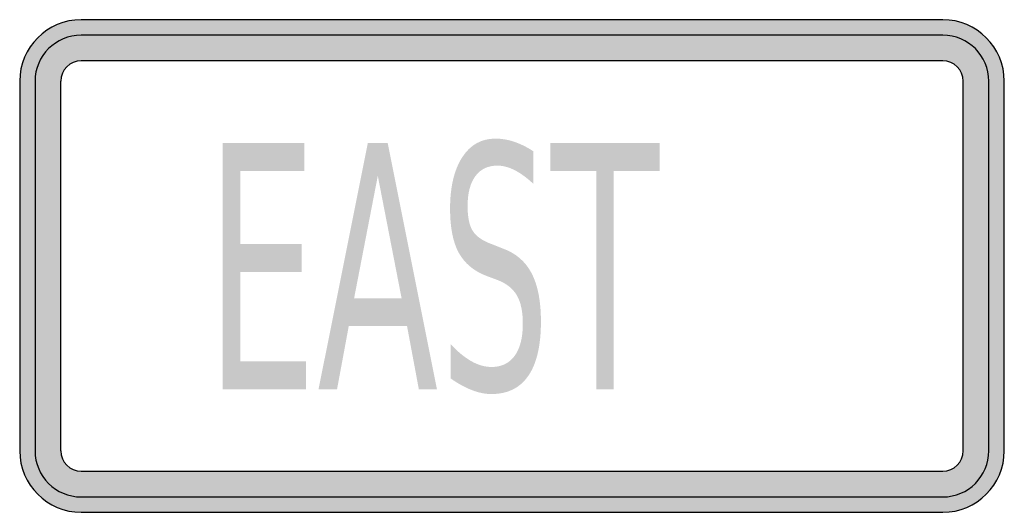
# Model space of a CAD drawing. Header units: inches. Extents: x -0.5 to 0.5, y -0.25 to 0.25.
import ezdxf

# ---------------------------------------------------------------- set-up
doc = ezdxf.new("R2010")
doc.units = ezdxf.units.IN
doc.header["$MEASUREMENT"] = 0

msp = doc.modelspace()

# ---------------------------------------------------------------- hatches: boundary and pattern name
h = msp.add_hatch(color=7)
h.paths.add_polyline_path([(0.4375, -0.25), (-0.4375, -0.25), (-0.446, -0.2495), (-0.4542, -0.2478), (-0.4618, -0.2452), (-0.469, -0.2415), (-0.4757, -0.237), (-0.4817, -0.2317), (-0.487, -0.2257), (-0.4915, -0.219), (-0.4952, -0.2118), (-0.4978, -0.2042), (-0.4995, -0.196), (-0.5, -0.1875), (-0.5, 0.1875), (-0.4995, 0.196), (-0.4978, 0.2042), (-0.4952, 0.2118), (-0.4915, 0.219), (-0.487, 0.2257), (-0.4817, 0.2317), (-0.4757, 0.237), (-0.469, 0.2415), (-0.4618, 0.245), (-0.4542, 0.2477), (-0.446, 0.2493), (-0.4375, 0.25), (0.4375, 0.25), (0.446, 0.2493), (0.454, 0.2477), (0.4618, 0.245), (0.469, 0.2415), (0.4757, 0.237), (0.4817, 0.2317), (0.487, 0.2257), (0.4915, 0.219), (0.495, 0.2118), (0.4977, 0.2042), (0.4993, 0.196), (0.5, 0.1875), (0.5, -0.1875), (0.4993, -0.196), (0.4977, -0.2042), (0.495, -0.2118), (0.4915, -0.219), (0.487, -0.2257), (0.4817, -0.2317), (0.4757, -0.237), (0.469, -0.2415), (0.4618, -0.2452), (0.454, -0.2478), (0.446, -0.2495), (0.4375, -0.25)])
h.paths.add_polyline_path([(-0.4583, 0.1875), (-0.4583, -0.1875), (-0.4582, -0.1903), (-0.4577, -0.193), (-0.4567, -0.1957), (-0.4555, -0.198), (-0.454, -0.2002), (-0.4522, -0.2022), (-0.4502, -0.204), (-0.448, -0.2055), (-0.4457, -0.2067), (-0.443, -0.2077), (-0.4403, -0.2082), (-0.4375, -0.2083), (0.4375, -0.2083), (0.4403, -0.2082), (0.443, -0.2077), (0.4455, -0.2067), (0.448, -0.2055), (0.4502, -0.204), (0.4522, -0.2022), (0.454, -0.2002), (0.4555, -0.198), (0.4567, -0.1957), (0.4575, -0.193), (0.4582, -0.1903), (0.4582, -0.1875), (0.4582, 0.1875), (0.4582, 0.1903), (0.4575, 0.193), (0.4567, 0.1955), (0.4555, 0.198), (0.454, 0.2002), (0.4522, 0.2022), (0.4502, 0.204), (0.448, 0.2055), (0.4455, 0.2067), (0.443, 0.2075), (0.4403, 0.2082), (0.4375, 0.2083), (-0.4375, 0.2083), (-0.4403, 0.2082), (-0.443, 0.2075), (-0.4457, 0.2067), (-0.448, 0.2055), (-0.4502, 0.204), (-0.4522, 0.2022), (-0.454, 0.2002), (-0.4555, 0.198), (-0.4567, 0.1955), (-0.4577, 0.193), (-0.4582, 0.1903), (-0.4583, 0.1875)], flags=0)
for points in [[(-0.2938, 0.1248), (-0.2109, 0.1248), (-0.2109, 0.0964), (-0.276, 0.0964), (-0.276, 0.0224), (-0.2136, 0.0224), (-0.2136, -0.0061), (-0.276, -0.0061), (-0.276, -0.0967), (-0.2093, -0.0967), (-0.2093, -0.1252), (-0.2938, -0.1252), (-0.2938, 0.1248)], [(0.0391, 0.1248), (0.15, 0.1248), (0.15, 0.0964), (0.1034, 0.0964), (0.1034, -0.1252), (0.0857, -0.1252), (0.0857, 0.0964), (0.0391, 0.0964), (0.0391, 0.1248)]]:
    msp.add_hatch(color=7).paths.add_polyline_path(points)
h = msp.add_hatch(color=7)
h.paths.add_polyline_path([(-0.1464, 0.1248), (-0.1262, 0.1248), (-0.0762, -0.1252), (-0.0946, -0.1252), (-0.1066, -0.061), (-0.1658, -0.061), (-0.1777, -0.1252), (-0.1965, -0.1252), (-0.1464, 0.1248)])
h.paths.add_polyline_path([(-0.1363, 0.0915), (-0.1604, -0.0329), (-0.1121, -0.0329), (-0.1363, 0.0915)], flags=0)
h = msp.add_hatch(color=7)
edge = h.paths.add_edge_path()
edge.add_line((0.0215, 0.1166), (0.0215, 0.0836))
edge.add_spline(control_points=[(0.0215, 0.0836), (0.0148, 0.0898), (0.0084, 0.0944), (0.0025, 0.0974), (-0.0035, 0.1004), (-0.0093, 0.1019), (-0.0148, 0.1019), (-0.0245, 0.1019), (-0.032, 0.0983), (-0.0372, 0.0912), (-0.0425, 0.084), (-0.0451, 0.0739), (-0.0451, 0.0607), (-0.0451, 0.0496), (-0.0434, 0.0413), (-0.0399, 0.0357), (-0.0364, 0.03), (-0.0298, 0.0255), (-0.02, 0.022)], knot_values=[0, 0, 0, 0, 1, 1, 1, 2, 2, 2, 3, 3, 3, 4, 4, 4, 5, 5, 5, 6, 6, 6, 6], degree=3, periodic=0)
edge.add_line((-0.02, 0.022), (-0.0094, 0.0178))
edge.add_spline(control_points=[(-0.0094, 0.0178), (0.0039, 0.013), (0.0137, 0.0046), (0.02, -0.0075), (0.0263, -0.0196), (0.0294, -0.0359), (0.0294, -0.0562), (0.0294, -0.0804), (0.0252, -0.0988), (0.0167, -0.1113), (0.0082, -0.1238), (-0.0043, -0.13), (-0.0208, -0.13), (-0.027, -0.13), (-0.0337, -0.1287), (-0.0407, -0.126), (-0.0477, -0.1233), (-0.0549, -0.1193), (-0.0624, -0.1141)], knot_values=[0, 0, 0, 0, 1, 1, 1, 2, 2, 2, 3, 3, 3, 4, 4, 4, 5, 5, 5, 6, 6, 6, 6], degree=3, periodic=0)
edge.add_line((-0.0624, -0.1141), (-0.0624, -0.0793))
edge.add_spline(control_points=[(-0.0624, -0.0793), (-0.0552, -0.087), (-0.0481, -0.0928), (-0.0412, -0.0967), (-0.0343, -0.1006), (-0.0275, -0.1025), (-0.0208, -0.1025), (-0.0107, -0.1025), (-0.0029, -0.0988), (0.0027, -0.0912), (0.0082, -0.0836), (0.011, -0.0727), (0.011, -0.0587), (0.011, -0.0464), (0.009, -0.0368), (0.005, -0.0299), (0.001, -0.023), (-0.0055, -0.0178), (-0.0145, -0.0143)], knot_values=[0, 0, 0, 0, 1, 1, 1, 2, 2, 2, 3, 3, 3, 4, 4, 4, 5, 5, 5, 6, 6, 6, 6], degree=3, periodic=0)
edge.add_line((-0.0145, -0.0143), (-0.0253, -0.0103))
edge.add_spline(control_points=[(-0.0253, -0.0103), (-0.0386, -0.0053), (-0.0481, 0.0026), (-0.054, 0.0133), (-0.0599, 0.024), (-0.0629, 0.0389), (-0.0629, 0.058), (-0.0629, 0.0801), (-0.0588, 0.0975), (-0.0506, 0.1103), (-0.0424, 0.123), (-0.0312, 0.1293), (-0.0169, 0.1293), (-0.0107, 0.1293), (-0.0044, 0.1283), (0.002, 0.1262), (0.0084, 0.124), (0.0149, 0.1209), (0.0215, 0.1166)], knot_values=[0, 0, 0, 0, 1, 1, 1, 2, 2, 2, 3, 3, 3, 4, 4, 4, 5, 5, 5, 6, 6, 6, 6], degree=3, periodic=0)

# ---------------------------------------------------------------- linework, layer by layer
at = {"color": 7}
for p, q in [((0.4374, 0.25), (-0.4375, 0.25)), ((0.4374, 0.2343), (-0.4375, 0.2343)), ((0.4374, 0.2083), (-0.4375, 0.2083)), ((-0.5, 0.1875), (-0.5, -0.1875)), ((-0.4844, 0.1875), (-0.4844, -0.1875)), ((-0.4584, 0.1875), (-0.4584, -0.1875)), ((0.4582, -0.1875), (0.4582, 0.1875)), ((0.4843, -0.1875), (0.4843, 0.1875)), ((0.5, -0.1875), (0.5, 0.1875)), ((-0.4375, -0.2084), (0.4374, -0.2084)), ((-0.4375, -0.2344), (0.4374, -0.2344)), ((-0.4375, -0.25), (0.4374, -0.25))]:
    msp.add_line(p, q, dxfattribs=at)
for points in [[(-0.4375, 0.25), (-0.472, 0.25), (-0.5, 0.222), (-0.5, 0.1875)], [(0.5, 0.1875), (0.5, 0.222), (0.472, 0.25), (0.4375, 0.25)], [(-0.4375, 0.2343), (-0.4634, 0.2343), (-0.4844, 0.2134), (-0.4844, 0.1875)], [(0.4843, 0.1875), (0.4843, 0.2134), (0.4633, 0.2343), (0.4375, 0.2343)], [(-0.4375, 0.2083), (-0.449, 0.2083), (-0.4583, 0.199), (-0.4583, 0.1875)], [(0.4583, 0.1875), (0.4583, 0.199), (0.449, 0.2083), (0.4375, 0.2083)], [(-0.5, -0.1875), (-0.5, -0.222), (-0.472, -0.25), (-0.4375, -0.25)], [(-0.4844, -0.1875), (-0.4844, -0.2134), (-0.4634, -0.2344), (-0.4375, -0.2344)], [(-0.4583, -0.1875), (-0.4583, -0.199), (-0.449, -0.2083), (-0.4375, -0.2083)], [(0.4375, -0.25), (0.472, -0.25), (0.5, -0.222), (0.5, -0.1875)], [(0.4375, -0.2344), (0.4633, -0.2344), (0.4843, -0.2134), (0.4843, -0.1875)], [(0.4375, -0.2083), (0.449, -0.2083), (0.4583, -0.199), (0.4583, -0.1875)]]:
    msp.add_open_spline(points, degree=3, dxfattribs=at)

doc.saveas('drawing.dxf')
